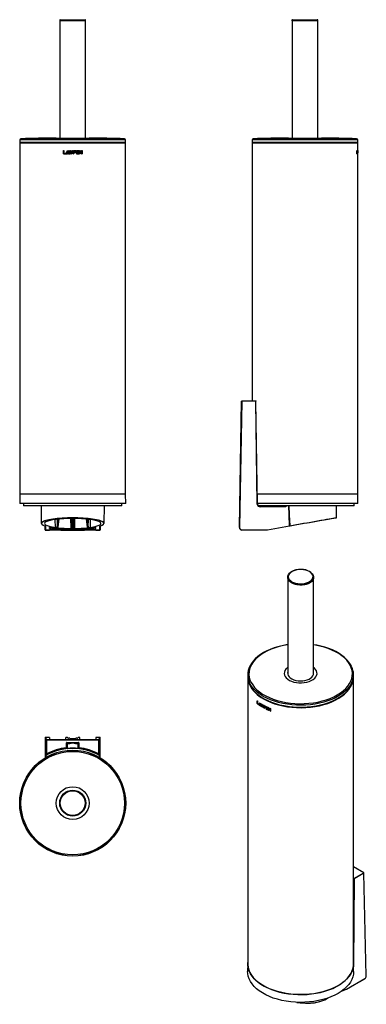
# Model space of a CAD drawing. Header units: millimetres. Extents: x 74 to 369, y -101 to 738.
import ezdxf

# ---------------------------------------------------------------- set-up
doc = ezdxf.new("R2010")
doc.units = ezdxf.units.MM

msp = doc.modelspace()

# ---------------------------------------------------------------- linework, layer by layer
at = {"color": 7, "linetype": 'Continuous', "lineweight": 25}
for p, q in [((107.86, 737.84), (107.86, 737.34)), ((126.32, 737.34), (107.86, 737.34)), ((107.91, 737.34), (107.91, 637.34)), ((108.36, 738.34), (129.46, 738.34)), ((129.96, 737.34), (126.32, 737.34)), ((129.91, 637.34), (129.91, 737.34)), ((129.96, 737.34), (129.96, 737.84)), ((305.91, 737.84), (305.91, 737.34)), ((328.01, 737.34), (305.91, 737.34)), ((305.96, 737.34), (305.96, 637.34)), ((306.41, 738.34), (309.14, 738.34)), ((309.14, 738.34), (327.51, 738.34)), ((327.96, 637.34), (327.96, 737.34)), ((328.01, 737.34), (328.01, 737.84)), ((73.83, 635.9), (73.81, 633.86)), ((73.81, 633.86), (164.01, 633.86)), ((73.91, 633.86), (73.91, 333.86)), ((74.01, 633.26), (118.91, 633.26)), ((104.91, 637.34), (132.91, 637.34)), ((118.91, 633.26), (163.81, 633.26)), ((163.91, 333.86), (163.91, 633.86)), ((164.01, 633.86), (163.99, 635.9)), ((271.88, 635.9), (271.86, 633.86)), ((271.86, 633.86), (362.06, 633.86)), ((271.96, 633.86), (271.96, 413.36)), ((272.06, 633.26), (361.86, 633.26)), ((302.96, 637.34), (330.96, 637.34)), ((361.96, 333.86), (361.96, 633.86)), ((362.06, 633.86), (362.05, 635.9)), ((110.95, 626.86), (111.32, 626.86)), ((110.95, 624.08), (110.95, 626.86)), ((110.95, 624.08), (112.78, 624.08)), ((110.97, 624.08), (110.97, 626.86)), ((111.32, 626.86), (111.32, 624.4)), ((111.32, 624.4), (112.78, 624.4)), ((112.78, 624.4), (112.78, 624.08)), ((113.14, 624.08), (114.77, 626.93)), ((113.14, 624.08), (114.33, 624.08)), ((113.15, 624.08), (114.78, 626.93)), ((114.77, 626.3), (113.69, 624.4)), ((113.69, 624.4), (114.33, 624.4)), ((114.33, 624.4), (114.33, 624.08)), ((114.59, 623.73), (114.6, 624.86)), ((114.94, 624.08), (114.59, 623.73)), ((114.6, 624.86), (114.95, 625.21)), ((114.6, 624.86), (114.61, 624.86)), ((114.6, 623.73), (114.61, 624.86)), ((114.61, 624.86), (114.96, 625.21)), ((114.77, 626.93), (116.42, 624.08)), ((115.86, 624.4), (114.77, 626.3)), ((114.78, 626.3), (114.77, 626.3)), ((115.87, 624.4), (114.78, 626.3)), ((114.95, 625.21), (114.94, 624.08)), ((115.22, 624.4), (115.86, 624.4)), ((115.22, 624.08), (115.22, 624.4)), ((115.22, 624.08), (116.42, 624.08)), ((115.23, 624.08), (115.23, 624.4)), ((115.87, 624.4), (115.86, 624.4)), ((116.57, 626.86), (116.94, 626.86)), ((116.57, 624.98), (116.57, 626.86)), ((116.57, 624.98), (116.58, 624.98)), ((116.58, 624.98), (116.58, 626.86)), ((116.94, 626.86), (116.94, 625.01)), ((117.93, 624.03), (117.46, 624.03)), ((117.46, 624.03), (117.46, 624.03)), ((117.61, 624.34), (117.78, 624.34)), ((117.78, 624.34), (117.78, 624.34)), ((117.93, 624.03), (117.93, 624.03)), ((118.25, 624.53), (118.25, 624.53)), ((118.45, 626.86), (118.82, 626.86)), ((118.45, 625.01), (118.45, 626.86)), ((118.45, 625.01), (118.45, 626.86)), ((118.45, 625.01), (118.45, 625.01)), ((118.82, 626.86), (118.82, 624.98)), ((119.63, 626.86), (121.45, 626.86)), ((119.63, 624.08), (119.63, 626.86)), ((119.63, 624.08), (120, 624.08)), ((120, 626.55), (120, 625.66)), ((120, 626.55), (121.45, 626.55)), ((120, 626.55), (120, 625.66)), ((120, 626.55), (120, 626.55)), ((120, 625.66), (121.28, 625.66)), ((120, 625.66), (120, 625.66)), ((120, 625.35), (120, 624.08)), ((120, 625.35), (121.28, 625.35)), ((120, 625.35), (120, 624.08)), ((120, 625.35), (120, 625.35)), ((121.27, 625.66), (121.27, 625.35)), ((121.28, 625.66), (121.28, 625.35)), ((121.44, 626.86), (121.44, 626.55)), ((121.45, 626.86), (121.45, 626.55)), ((122.09, 626.86), (124.01, 626.86)), ((122.09, 624.08), (122.09, 626.86)), ((122.09, 624.08), (124.01, 624.08)), ((122.45, 626.55), (122.45, 625.66)), ((122.46, 626.55), (122.45, 626.55)), ((122.46, 625.66), (122.45, 625.66)), ((122.45, 625.35), (122.45, 624.4)), ((122.46, 625.35), (122.45, 625.35)), ((122.46, 624.4), (122.45, 624.4)), ((122.46, 626.55), (122.46, 625.66)), ((122.46, 626.55), (124.01, 626.55)), ((122.46, 625.66), (123.9, 625.66)), ((122.46, 625.35), (122.46, 624.4)), ((122.46, 625.35), (123.9, 625.35)), ((122.46, 624.4), (124.01, 624.4)), ((123.89, 625.66), (123.89, 625.35)), ((123.9, 625.66), (123.9, 625.35)), ((124, 626.86), (124, 626.55)), ((124, 624.4), (124, 624.08)), ((124.01, 626.86), (124.01, 626.55)), ((124.01, 624.4), (124.01, 624.08)), ((124.68, 626.86), (125.07, 626.86)), ((124.68, 624.08), (124.68, 626.86)), ((124.68, 624.08), (125.03, 624.08)), ((125.02, 626.29), (125.02, 624.08)), ((125.03, 626.29), (125.02, 626.29)), ((125.03, 626.29), (125.03, 624.08)), ((125.03, 626.29), (125.05, 626.29)), ((125.05, 626.86), (126.48, 624.63)), ((126.47, 624.08), (125.05, 626.29)), ((125.07, 626.86), (126.5, 624.63)), ((126.47, 624.08), (126.87, 624.08)), ((126.5, 624.63), (126.48, 624.63)), ((126.5, 624.63), (126.52, 624.63)), ((126.52, 626.86), (126.87, 626.86)), ((126.52, 624.63), (126.52, 626.86)), ((126.85, 626.86), (126.85, 624.08)), ((126.87, 626.86), (126.87, 624.08)), ((361.25, 626.86), (361.32, 626.86)), ((361.25, 624.08), (361.25, 626.86)), ((361.32, 624.4), (361.25, 624.4)), ((361.25, 624.08), (361.54, 624.08)), ((361.32, 626.86), (361.32, 624.4)), ((361.32, 624.4), (361.54, 624.4)), ((361.44, 624.4), (361.44, 624.08)), ((361.54, 624.4), (361.54, 624.08)), ((361.59, 624.08), (361.77, 626.93)), ((361.59, 624.08), (361.73, 624.08)), ((361.63, 624.4), (361.63, 624.08)), ((361.77, 626.3), (361.66, 624.4)), ((361.66, 624.4), (361.73, 624.4)), ((361.73, 624.4), (361.73, 624.08)), ((361.76, 624.86), (361.79, 625.21)), ((361.76, 623.73), (361.76, 624.86)), ((361.79, 624.08), (361.76, 623.73)), ((361.77, 626.93), (361.89, 624.08)), ((361.86, 624.4), (361.77, 626.3)), ((361.79, 625.21), (361.79, 624.08)), ((361.81, 624.08), (361.81, 624.4)), ((361.81, 624.08), (361.89, 624.08)), ((361.9, 626.86), (361.92, 626.86)), ((361.9, 624.98), (361.9, 626.86)), ((361.92, 626.86), (361.92, 625.01)), ((361.96, 626.86), (361.96, 624.98)), ((361.96, 626.86), (361.96, 626.86)), ((361.96, 625.01), (361.96, 626.86)), ((261.08, 305.4), (262.96, 413.17)), ((263.16, 413.16), (261.28, 305.39)), ((263.16, 413.36), (263.16, 413.16)), ((263.16, 413.36), (275.04, 413.36)), ((275.04, 413.16), (263.16, 413.16)), ((275.04, 413.36), (275.04, 413.16)), ((276.34, 325.34), (275.04, 413.16)), ((73.84, 333.86), (73.7, 325.86)), ((163.99, 333.86), (73.84, 333.86)), ((164.12, 325.86), (163.99, 333.86)), ((362.04, 333.86), (276.32, 333.86)), ((362.18, 325.86), (362.04, 333.86)), ((164.12, 325.86), (73.7, 325.86)), ((76.88, 325.86), (76.91, 323.86)), ((160.91, 323.86), (76.91, 323.86)), ((91.89, 323.86), (92.08, 309.2)), ((145.74, 309.2), (145.93, 323.86)), ((160.91, 323.86), (160.95, 325.86)), ((362.18, 325.86), (276.46, 325.86)), ((316.96, 323.86), (277.28, 323.86)), ((278.9, 323.36), (278.9, 323.16)), ((278.9, 323.36), (298.94, 323.36)), ((298.94, 323.16), (278.9, 323.16)), ((289.95, 323.86), (289.95, 323.36)), ((298.94, 323.36), (298.94, 323.16)), ((358.96, 323.86), (316.96, 323.86)), ((343.85, 313.89), (343.98, 323.86)), ((358.96, 323.86), (359, 325.86)), ((106.44, 305.7), (107.49, 312.74)), ((118.57, 304.99), (118.42, 313.24)), ((119.4, 313.24), (119.25, 304.99)), ((130.33, 312.74), (131.38, 305.7)), ((95.45, 303.57), (95.48, 306.79)), ((95.68, 306.71), (95.65, 303.37)), ((95.65, 303.37), (99.16, 303.37)), ((99.16, 303.36), (95.65, 303.36)), ((99.16, 303.37), (99.17, 303.9)), ((99.75, 303.36), (99.16, 303.36)), ((99.17, 304.65), (99.18, 305.39)), ((109.14, 303.36), (99.75, 303.36)), ((102.96, 305.02), (101.34, 304.52)), ((104.63, 304.99), (102.56, 304.36)), ((105.6, 305.68), (105.8, 305.74)), ((106, 305.55), (106.41, 305.68)), ((106.35, 305.73), (106.08, 305.76)), ((108.86, 303.37), (117.25, 303.37)), ((109.14, 303.36), (108.86, 303.37)), ((117.25, 303.36), (109.14, 303.36)), ((117.25, 303.36), (117.25, 303.37)), ((118.91, 303.36), (117.25, 303.36)), ((118.57, 304.88), (118.57, 304.99)), ((119.05, 305.03), (118.77, 305.03)), ((120.57, 303.36), (118.91, 303.36)), ((119.25, 304.88), (119.25, 304.99)), ((120.57, 303.37), (128.96, 303.37)), ((120.57, 303.36), (120.57, 303.37)), ((128.68, 303.36), (120.57, 303.36)), ((128.96, 303.37), (128.68, 303.36)), ((138.07, 303.36), (128.68, 303.36)), ((131.41, 305.68), (131.82, 305.55)), ((131.74, 305.76), (131.47, 305.73)), ((132.02, 305.74), (132.22, 305.68)), ((135.26, 304.36), (133.17, 305)), ((134.86, 305.02), (136.48, 304.52)), ((138.66, 303.36), (138.07, 303.36)), ((138.65, 304.65), (138.64, 305.39)), ((138.66, 303.37), (138.66, 303.9)), ((138.66, 303.37), (142.17, 303.37)), ((142.17, 303.36), (138.66, 303.36)), ((142.17, 303.37), (142.14, 306.71)), ((142.17, 303.36), (142.17, 303.37)), ((142.25, 306.75), (142.25, 306.75)), ((142.34, 306.79), (142.37, 303.57)), ((263.08, 303.56), (284.92, 303.56)), ((263.08, 303.36), (263.08, 303.56)), ((284.92, 303.36), (263.08, 303.36)), ((284.92, 303.36), (284.92, 303.56)), ((284.97, 303.57), (303.91, 306.91)), ((303.94, 306.71), (285.01, 303.37)), ((302.27, 263.23), (302.27, 262.83)), ((302.32, 262.22), (302.32, 180.31)), ((324.32, 180.31), (324.32, 262.22)), ((324.37, 262.83), (324.37, 263.23)), ((268.23, 180.15), (268.22, 178.49)), ((268.32, 176.6), (268.32, -66.63)), ((358.32, -66.63), (358.32, 176.6)), ((358.41, 178.49), (358.4, 180.15)), ((276.37, 155.51), (276.37, 157.78)), ((276.37, 155.51), (276.45, 155.55)), ((276.45, 155.55), (276.45, 157.71)), ((276.58, 157.61), (276.58, 155.6)), ((277.46, 154.91), (277.46, 154.65)), ((277.68, 154.48), (278.71, 156.07)), ((277.76, 154.52), (277.68, 154.48)), ((277.76, 154.52), (278.78, 156.1)), ((278.71, 155.55), (278.02, 154.49)), ((278.42, 154.2), (278.42, 153.94)), ((278.59, 153.53), (278.6, 154.45)), ((278.81, 153.66), (278.59, 153.53)), ((278.6, 154.45), (278.82, 154.58)), ((278.6, 154.45), (278.67, 154.49)), ((278.67, 154.49), (278.89, 154.62)), ((278.67, 153.57), (278.67, 154.49)), ((278.71, 156.07), (279.78, 153.02)), ((278.78, 155.59), (278.71, 155.55)), ((279.41, 153.52), (278.71, 155.55)), ((279.49, 153.56), (278.78, 155.59)), ((278.82, 154.58), (278.81, 153.66)), ((279, 153.54), (279, 153.8)), ((279.07, 153.58), (279, 153.54)), ((279.07, 153.58), (279.07, 153.75)), ((279.49, 153.56), (279.41, 153.52)), ((279.89, 153.68), (279.89, 155.22)), ((279.89, 153.68), (279.96, 153.72)), ((279.96, 153.72), (279.96, 155.17)), ((280.14, 155.06), (280.14, 153.55)), ((280.49, 152.53), (280.56, 152.57)), ((280.81, 152.34), (280.49, 152.53)), ((280.88, 152.38), (280.56, 152.57)), ((280.71, 152.65), (280.78, 152.69)), ((280.81, 152.34), (280.88, 152.38)), ((281.03, 152.61), (281.11, 152.65)), ((281.17, 152.92), (281.17, 154.43)), ((281.17, 152.92), (281.24, 152.96)), ((281.24, 152.96), (281.24, 154.39)), ((281.43, 154.28), (281.43, 152.74)), ((282.01, 151.68), (282.01, 153.95)), ((282.01, 151.68), (282.08, 151.72)), ((282.08, 151.72), (282.08, 153.91)), ((282.28, 153.55), (282.35, 153.59)), ((282.28, 153.55), (282.28, 152.82)), ((282.28, 152.57), (282.35, 152.61)), ((282.28, 152.57), (282.28, 151.54)), ((283.21, 152.32), (283.21, 152.07)), ((283.34, 153.24), (283.34, 152.99)), ((283.83, 150.72), (283.83, 152.99)), ((283.89, 150.77), (283.89, 152.96)), ((284.11, 152.6), (284.17, 152.64)), ((284.11, 152.6), (284.11, 151.87)), ((284.11, 151.62), (284.17, 151.66)), ((284.11, 151.62), (284.11, 150.84)), ((285.22, 151.34), (285.22, 151.09)), ((285.3, 152.28), (285.3, 152.03)), ((285.84, 149.77), (285.84, 152.04)), ((285.9, 149.82), (285.9, 152.01)), ((286.12, 151.45), (286.18, 151.5)), ((286.12, 151.45), (286.12, 149.65)), ((286.14, 151.44), (286.2, 151.49)), ((287.3, 149.15), (286.14, 151.44)), ((286.15, 151.9), (287.32, 149.59)), ((287.35, 149.2), (286.2, 151.49)), ((287.33, 149.58), (287.33, 151.4)), ((287.39, 149.63), (287.39, 151.38)), ((287.62, 151.28), (287.62, 149.02)), ((283.83, 150.72), (283.89, 150.77)), ((285.3, 150.27), (285.3, 150.01)), ((285.84, 149.77), (285.9, 149.82)), ((287.3, 149.15), (287.35, 149.2)), ((287.33, 149.58), (287.39, 149.63)), ((96.41, 124.41), (95.47, 126.29)), ((95.67, 126.49), (96.61, 124.61)), ((99.11, 126.49), (95.67, 126.49)), ((99.11, 126.49), (99.14, 124.67)), ((112.93, 124.67), (112.96, 126.49)), ((114.38, 126.49), (112.96, 126.49)), ((114.7, 125.87), (114.38, 126.49)), ((123.12, 125.87), (123.44, 126.49)), ((124.86, 126.49), (123.44, 126.49)), ((124.89, 124.67), (124.86, 126.49)), ((138.71, 126.49), (138.68, 124.67)), ((142.15, 126.49), (138.71, 126.49)), ((141.21, 124.61), (142.15, 126.49)), ((142.35, 126.29), (141.41, 124.41)), ((95.45, 124.49), (95.45, 109.26)), ((96.41, 112.52), (96.41, 124.41)), ((96.61, 124.41), (96.41, 124.41)), ((96.61, 124.41), (96.61, 124.61)), ((96.61, 124.61), (141.21, 124.61)), ((96.61, 124.41), (96.61, 112.52)), ((141.21, 124.41), (96.61, 124.41)), ((111.93, 124.65), (100.14, 124.65)), ((113.6, 121.9), (113.8, 121.9)), ((113.6, 117.79), (113.6, 121.9)), ((113.6, 117.79), (113.8, 117.79)), ((113.8, 121.9), (113.8, 117.79)), ((114.37, 121.33), (113.8, 121.9)), ((113.8, 117.79), (114.37, 117.28)), ((114, 122.3), (123.82, 122.3)), ((114, 122.3), (114, 122.1)), ((123.82, 122.1), (114, 122.1)), ((114, 122.1), (114.57, 121.53)), ((114.37, 117.28), (114.37, 121.33)), ((116.09, 125.86), (115.44, 125.86)), ((116.21, 121.97), (116.21, 122.01)), ((116.37, 125.86), (116.37, 125.75)), ((116.41, 124.88), (116.41, 124.79)), ((116.41, 121.53), (116.41, 121.5)), ((121.41, 124.79), (121.41, 124.88)), ((121.41, 121.5), (121.41, 121.53)), ((121.45, 125.75), (121.45, 125.86)), ((121.61, 122.01), (121.61, 121.97)), ((122.38, 125.86), (121.73, 125.86)), ((123.25, 121.53), (123.82, 122.1)), ((124.02, 121.9), (123.45, 121.33)), ((123.45, 117.28), (123.45, 121.33)), ((123.45, 117.28), (124.02, 117.79)), ((123.82, 122.3), (123.82, 122.1)), ((124.22, 121.9), (124.02, 121.9)), ((124.02, 117.79), (124.02, 121.9)), ((124.22, 117.79), (124.02, 117.79)), ((124.22, 121.9), (124.22, 117.79)), ((137.68, 124.65), (125.89, 124.65)), ((141.21, 124.41), (141.21, 124.61)), ((141.41, 124.41), (141.21, 124.41)), ((141.21, 112.52), (141.21, 124.41)), ((141.41, 124.41), (141.41, 112.52)), ((142.37, 109.26), (142.37, 124.49)), ((95.64, 111.23), (96.41, 112.52)), ((96.61, 112.52), (96.41, 112.52)), ((141.21, 112.52), (141.41, 112.52)), ((141.41, 112.52), (142.18, 111.23)), ((367.23, 11.15), (358.32, 16.3)), ((358.73, 6.29), (367.13, 11.14)), ((367.27, 10.9), (358.87, 6.05)), ((369.27, -76.72), (367.27, 10.9)), ((369.33, -76.63), (367.33, 10.98)), ((358.32, 7.03), (358.73, 6.29)), ((358.54, 6.09), (358.32, 6.5)), ((358.87, 6.05), (358.49, -66.5)), ((268.24, -66.31), (268.11, -72.84)), ((358.53, -72.84), (358.39, -66.31)), ((352.52, -87.96), (367.96, -79.05)), ((352.56, -87.87), (368.01, -78.95)), ((348.77, -89.36), (352.45, -87.99))]:
    msp.add_line(p, q, dxfattribs=at)
at = {"color": 8, "linetype": 'Continuous', "lineweight": 25}
for p, q in [((129.96, 737.84), (107.86, 737.84)), ((308.77, 737.84), (305.91, 737.84)), ((328.01, 737.84), (308.77, 737.84)), ((163.99, 635.9), (73.83, 635.9)), ((74.8, 636.89), (117.02, 636.89)), ((117.02, 636.89), (163.02, 636.89)), ((362.05, 635.9), (271.88, 635.9)), ((272.85, 636.89), (361.04, 636.89)), ((361.04, 636.89), (361.08, 636.89)), ((104.13, 305.63), (104.09, 312.31)), ((105.57, 312.52), (105.6, 305.68)), ((105.8, 305.74), (106.62, 312.65)), ((106.9, 312.68), (106.08, 305.76)), ((106.35, 305.73), (107.39, 312.73)), ((118.62, 313.24), (118.77, 305.03)), ((119.05, 305.03), (119.2, 313.24)), ((120.46, 313.21), (120.31, 304.71)), ((130.43, 312.73), (131.47, 305.73)), ((131.74, 305.76), (130.92, 312.68)), ((131.2, 312.65), (132.02, 305.74)), ((132.22, 305.68), (132.25, 312.51)), ((133.73, 312.33), (133.69, 305.63)), ((99.57, 305.53), (99.57, 304.51)), ((99.75, 304.06), (99.75, 303.36)), ((101.34, 305.45), (101.34, 304.52)), ((102.92, 304.47), (102.92, 304.12)), ((102.96, 305.02), (102.96, 305.2)), ((106.36, 305.66), (106.35, 305.32)), ((134.86, 305.19), (134.86, 305.02)), ((134.9, 304.12), (134.9, 304.47)), ((136.48, 304.52), (136.48, 305.45)), ((137.94, 305.56), (137.94, 304.47)), ((138.07, 303.36), (138.07, 304.05)), ((367.13, 11.14), (358.32, 16.23)), ((358.32, -37.15), (358.54, 6.09)), ((358.49, -66.5), (358.4, -67.08)), ((348.99, -89.2), (352.52, -87.89))]:
    msp.add_line(p, q, dxfattribs=at)
at = {"color": 7, "linetype": 'Continuous', "lineweight": 25, "flags": 128}
for points in [[(116.94, 625.01), (116.99, 624.75), (117.14, 624.53)], [(117.14, 624.53), (117.36, 624.39), (117.61, 624.34)], [(117.78, 624.34), (118.04, 624.39), (118.25, 624.53)], [(117.78, 624.34), (118.04, 624.39), (118.25, 624.53)], [(118.25, 624.53), (118.4, 624.75), (118.45, 625.01)], [(118.25, 624.53), (118.4, 624.75), (118.45, 625.01)], [(361.92, 625.01), (361.92, 624.75), (361.93, 624.53)], [(361.93, 624.53), (361.94, 624.39), (361.95, 624.34)], [(361.95, 624.34), (361.96, 624.39), (361.96, 624.53)], [(361.96, 624.53), (361.96, 624.75), (361.96, 625.01)], [(276.54, 325.35), (276.3, 341.55), (275.24, 413.16)], [(276.51, 325.34), (276.53, 325.34), (276.54, 325.35)], [(92.13, 309.2), (92.37, 309.9), (93.41, 310.67), (95.24, 311.42), (97.69, 312.09), (100.86, 312.69), (104.42, 313.17), (108.52, 313.54), (112.75, 313.78), (117.28, 313.9), (121.68, 313.89), (126.12, 313.74), (130.24, 313.47), (134.14, 313.08), (137.55, 312.59), (140.52, 312), (142.84, 311.34), (144.55, 310.6), (145.5, 309.83), (145.67, 309.2)], [(304, 306.94), (304.35, 307), (305.77, 307.24), (308.71, 307.76), (311.81, 308.3), (316.3, 309.09), (320.95, 309.9), (325.35, 310.67), (329.64, 311.42), (333.44, 312.09), (336.87, 312.69), (339.6, 313.17), (341.76, 313.54), (343.13, 313.78), (343.8, 313.9), (343.77, 313.9)], [(343.69, 313.72), (343.69, 313.72), (343.51, 313.68), (342.98, 313.59), (342.11, 313.44), (340.9, 313.22), (339.37, 312.96), (337.55, 312.63), (335.46, 312.27), (333.12, 311.85), (330.57, 311.4), (327.83, 310.92), (324.96, 310.41), (321.98, 309.89), (318.93, 309.35), (315.86, 308.81), (312.8, 308.27), (309.8, 307.74), (306.9, 307.23), (304.13, 306.74)], [(95.57, 306.75), (95.57, 306.75), (95.57, 306.75)], [(95.63, 306.74), (95.6, 306.74), (95.57, 306.75)], [(95.63, 306.74), (95.66, 306.73), (95.68, 306.71)], [(95.65, 303.37), (95.65, 303.37), (95.65, 303.36), (95.65, 303.36)], [(99.16, 303.37), (99.16, 303.37), (99.16, 303.36), (99.16, 303.36)], [(102.56, 304.36), (102.44, 304.3), (102.43, 304.24), (102.54, 304.19), (102.76, 304.14), (102.92, 304.12)], [(102.96, 305.02), (103.08, 305.08), (103.08, 305.14), (102.97, 305.19), (102.76, 305.24), (102.7, 305.25)], [(106, 305.55), (105.88, 305.5), (105.88, 305.44), (105.99, 305.38), (106.2, 305.33), (106.35, 305.32)], [(131.47, 305.32), (131.73, 305.35), (131.89, 305.4), (131.95, 305.46), (131.9, 305.52), (131.82, 305.55)], [(135.12, 305.25), (134.89, 305.21), (134.76, 305.15), (134.73, 305.09), (134.82, 305.03), (134.86, 305.02)], [(134.9, 304.12), (135.16, 304.16), (135.33, 304.21), (135.4, 304.26), (135.35, 304.32), (135.26, 304.36)], [(138.66, 303.36), (138.66, 303.36), (138.66, 303.37), (138.66, 303.37)], [(142.14, 306.71), (142.14, 306.72), (142.19, 306.74)], [(142.19, 306.74), (142.23, 306.74), (142.25, 306.75)], [(303.91, 306.91), (303.97, 306.93), (304, 306.94)], [(304.13, 306.74), (304.11, 306.74), (304.09, 306.75), (304.07, 306.77), (304.05, 306.79), (304.04, 306.82), (304.02, 306.86), (304.01, 306.9), (304, 306.94)], [(321.42, 267.57), (322.29, 266.96), (323.3, 265.97), (323.98, 264.9), (324.33, 263.77), (324.32, 262.63), (323.95, 261.51), (323.25, 260.44), (322.22, 259.46), (320.91, 258.6), (319.36, 257.89), (317.61, 257.36), (315.72, 257.01), (313.75, 256.86), (311.78, 256.92), (309.85, 257.18), (308.03, 257.63), (306.38, 258.27), (304.96, 259.06), (303.8, 259.99), (302.95, 261.02), (302.43, 262.13), (302.27, 263.27), (302.45, 264.41), (302.99, 265.51), (303.86, 266.54), (304.68, 267.21)], [(312.76, 256.46), (310.8, 256.62), (308.92, 256.97), (307.18, 257.52), (305.64, 258.24), (304.34, 259.1), (303.34, 260.09), (302.65, 261.16), (302.31, 262.29), (302.27, 262.83)], [(314.16, 256.5), (312.19, 256.51), (310.25, 256.73), (308.42, 257.14), (306.74, 257.74), (305.27, 258.5), (304.06, 259.4), (303.15, 260.41), (302.56, 261.49), (302.32, 262.62), (302.32, 262.83)], [(304.9, 259.97), (305.83, 259.35), (307.32, 258.63), (309.02, 258.08), (310.86, 257.72), (312.79, 257.56), (314.73, 257.61), (316.63, 257.86), (318.41, 258.31), (320.02, 258.94), (321.41, 259.73), (322.51, 260.66), (322.55, 260.7)], [(324.37, 262.83), (324.37, 262.79), (324.18, 261.65), (323.64, 260.55), (322.77, 259.53), (321.6, 258.6), (320.16, 257.82), (318.5, 257.19), (316.68, 256.75), (314.74, 256.5), (312.76, 256.46)], [(324.32, 262.83), (324.3, 262.46), (324.01, 261.33), (323.37, 260.26), (322.42, 259.26), (321.17, 258.38), (319.67, 257.64), (317.96, 257.07), (316.11, 256.68), (314.16, 256.5)], [(302.32, 205.62), (301.03, 205.44), (297.45, 204.75), (293.97, 203.89), (290.63, 202.86), (287.45, 201.67), (284.44, 200.33), (281.64, 198.84), (279.06, 197.22), (276.71, 195.47), (274.62, 193.61), (272.81, 191.64), (271.28, 189.59), (270.06, 187.46), (269.9, 187.09)], [(356.65, 187.25), (355.85, 188.79), (354.45, 190.85), (352.76, 192.84), (350.79, 194.74), (348.55, 196.53), (346.07, 198.2), (343.36, 199.74), (340.43, 201.15), (337.32, 202.4), (334.04, 203.49), (330.61, 204.42), (327.07, 205.18), (324.32, 205.62)], [(268.22, 178.49), (268.36, 176.28), (268.85, 173.99), (269.68, 171.74), (270.86, 169.54), (272.37, 167.41), (274.21, 165.36), (276.34, 163.42), (278.77, 161.59), (281.47, 159.89), (284.41, 158.34), (287.59, 156.94), (290.96, 155.72), (294.51, 154.66), (298.21, 153.8), (302.02, 153.12), (305.93, 152.64), (309.89, 152.37), (313.88, 152.29), (317.86, 152.43), (321.81, 152.76), (325.69, 153.29), (329.47, 154.02), (333.13, 154.94), (336.63, 156.04), (339.95, 157.32), (343.07, 158.76), (345.95, 160.36), (348.57, 162.09), (350.92, 163.95), (352.97, 165.93), (354.71, 168), (356.13, 170.15), (357.22, 172.37), (357.96, 174.63), (358.35, 176.92), (358.41, 178.49)], [(268.32, 178.33), (268.32, 178.04), (268.54, 175.75), (269.11, 173.47), (270.03, 171.24), (271.28, 169.05), (272.87, 166.95), (274.77, 164.93), (276.97, 163.01), (279.46, 161.22), (282.21, 159.56), (285.2, 158.04), (288.42, 156.69), (291.83, 155.5), (295.41, 154.5), (299.13, 153.68), (302.96, 153.05), (306.87, 152.62), (310.83, 152.39), (314.81, 152.37), (318.78, 152.54), (322.7, 152.92), (326.56, 153.5), (330.31, 154.27), (333.92, 155.23), (337.38, 156.38), (340.64, 157.69), (343.7, 159.16), (346.51, 160.79), (349.07, 162.55), (351.34, 164.44), (353.32, 166.43), (354.98, 168.52), (356.32, 170.68), (357.33, 172.91), (357.98, 175.18), (358.27, 177.22)], [(302.32, 182.03), (302.24, 181.59), (302.29, 180.44), (302.69, 179.32), (303.44, 178.25), (304.5, 177.28), (305.84, 176.43), (307.43, 175.74), (309.2, 175.22), (311.11, 174.89), (313.09, 174.77), (315.07, 174.85), (317, 175.13), (318.81, 175.61), (320.45, 176.26), (321.85, 177.08), (322.98, 178.02), (323.8, 179.07), (324.28, 180.18), (324.41, 181.33), (324.32, 182.03)], [(281.57, 159.51), (284.5, 157.96), (287.65, 156.57), (291.01, 155.34), (294.54, 154.29), (298.22, 153.43), (302.01, 152.75), (305.9, 152.27), (309.84, 152), (313.81, 151.92), (317.78, 152.05), (321.71, 152.38), (325.58, 152.9), (329.34, 153.63), (332.99, 154.54), (336.48, 155.63), (339.79, 156.9), (342.89, 158.34), (345.76, 159.92), (348.38, 161.65), (350.72, 163.5), (352.77, 165.46), (354.51, 167.52), (355.93, 169.67), (357.01, 171.87), (357.05, 171.96)], [(280.14, 153.55), (280.17, 153.32), (280.27, 153.08)], [(280.27, 153.08), (280.42, 152.87), (280.59, 152.72)], [(280.71, 152.65), (280.88, 152.59), (281.03, 152.61)], [(280.78, 152.69), (280.96, 152.63), (281.11, 152.65)], [(281.43, 152.74), (281.38, 152.48), (281.25, 152.32), (281.05, 152.27), (280.81, 152.34)], [(281.5, 152.78), (281.46, 152.52), (281.32, 152.36), (281.12, 152.31), (280.88, 152.38)], [(281.03, 152.61), (281.14, 152.73), (281.17, 152.92)], [(281.11, 152.65), (281.21, 152.77), (281.24, 152.96)], [(286.12, 151.45), (286.12, 151.45), (286.12, 151.45), (286.13, 151.45), (286.13, 151.45), (286.13, 151.45), (286.13, 151.45), (286.13, 151.45), (286.14, 151.44)], [(286.18, 151.5), (286.18, 151.5), (286.18, 151.5), (286.19, 151.5), (286.19, 151.49), (286.19, 151.49), (286.19, 151.49), (286.19, 151.49), (286.2, 151.49)], [(287.32, 149.59), (287.32, 149.59), (287.32, 149.59), (287.32, 149.58), (287.33, 149.58), (287.33, 149.58), (287.33, 149.58), (287.33, 149.58), (287.33, 149.58)], [(113.6, 117.79), (113.61, 117.75), (113.61, 117.71), (113.61, 117.68), (113.62, 117.65), (113.62, 117.62), (113.62, 117.61), (113.62, 117.59), (113.62, 117.59)], [(116.41, 121.5), (116.41, 121.48), (116.41, 121.44), (116.41, 121.39), (116.41, 121.33), (116.41, 121.3)], [(121.41, 121.3), (121.41, 121.36), (121.41, 121.41), (121.41, 121.45), (121.41, 121.49), (121.41, 121.5)], [(124.22, 117.79), (124.22, 117.75), (124.21, 117.71), (124.21, 117.68), (124.2, 117.65), (124.2, 117.62), (124.2, 117.61), (124.2, 117.59), (124.2, 117.59)], [(96.61, 112.52), (96.63, 112.49), (96.64, 112.46), (96.66, 112.43), (96.67, 112.4), (96.69, 112.38), (96.7, 112.36), (96.7, 112.35), (96.7, 112.35)], [(141.21, 112.52), (141.19, 112.49), (141.18, 112.46), (141.16, 112.43), (141.15, 112.4), (141.13, 112.38), (141.13, 112.36), (141.12, 112.35), (141.12, 112.35)], [(345.19, -85.03), (342.25, -86.59), (339.08, -87.99), (335.71, -89.22), (332.16, -90.27), (328.47, -91.14), (324.66, -91.82), (320.76, -92.3), (316.8, -92.58), (312.82, -92.65), (308.84, -92.53), (304.89, -92.2), (301.01, -91.67), (297.22, -90.94), (293.57, -90.02), (290.06, -88.92), (286.74, -87.65), (283.63, -86.21), (280.75, -84.62), (278.12, -82.89), (275.77, -81.03), (273.71, -79.06), (271.96, -76.99), (270.54, -74.84), (269.45, -72.62), (268.71, -70.36), (268.31, -68.07), (268.27, -65.77), (268.32, -65.14)], [(268.32, -66.63), (268.32, -66.92), (268.54, -69.22), (269.11, -71.49), (270.03, -73.73), (271.28, -75.91), (272.87, -78.02), (274.77, -80.04), (276.97, -81.95), (279.46, -83.74), (282.21, -85.4), (285.2, -86.92), (288.42, -88.27), (291.83, -89.46), (295.41, -90.47), (299.13, -91.29), (302.96, -91.91), (306.87, -92.34), (310.83, -92.57), (314.81, -92.6), (318.78, -92.42), (322.7, -92.04), (326.56, -91.46), (330.31, -90.69), (333.92, -89.73), (337.38, -88.59), (340.64, -87.27), (343.7, -85.8), (346.51, -84.17), (349.07, -82.41), (351.34, -80.52), (353.32, -78.53), (354.98, -76.44), (356.32, -74.28), (357.33, -72.05), (357.98, -69.79), (358.29, -67.5), (358.32, -66.63)], [(358.32, -65.14), (358.39, -66.35), (358.26, -68.65), (357.77, -70.93), (356.94, -73.18), (355.77, -75.38), (354.26, -77.51), (352.43, -79.56), (350.3, -81.51), (347.88, -83.34), (345.19, -85.03)], [(345.29, -91.62), (342.34, -93.18), (339.16, -94.58), (335.78, -95.82), (332.22, -96.88), (328.52, -97.75), (324.7, -98.43), (320.78, -98.91), (316.81, -99.19), (312.82, -99.27), (308.82, -99.14), (304.86, -98.81), (300.97, -98.28), (297.17, -97.55), (293.51, -96.63), (289.99, -95.53), (286.66, -94.25), (283.54, -92.81), (280.65, -91.21), (278.01, -89.47), (275.65, -87.61), (273.59, -85.63), (271.84, -83.55), (270.41, -81.4), (269.32, -79.17), (268.57, -76.91), (268.17, -74.61), (268.11, -72.84)], [(358.53, -72.84), (358.53, -72.88), (358.39, -75.19), (357.91, -77.48), (357.07, -79.74), (355.9, -81.94), (354.39, -84.08), (352.56, -86.13), (350.42, -88.08), (347.99, -89.92), (345.29, -91.62)], [(352.45, -87.99), (352.47, -87.99), (352.52, -87.96)], [(310.42, -99.16), (312.8, -99.51), (317.31, -99.82), (321.62, -99.77), (325.81, -99.34), (329.59, -98.57), (332.99, -97.44), (335.76, -96.02), (336.44, -95.48)]]:
    msp.add_lwpolyline(points, dxfattribs=at)
at = {"color": 8, "linetype": 'Continuous', "lineweight": 25, "flags": 128}
for points in [[(301.63, 323.86), (300.48, 323.37), (298.94, 323.16)], [(298.94, 323.36), (300.43, 323.55), (301.22, 323.86)], [(303.91, 306.91), (303.5, 316.44), (303.2, 323.86)], [(303.3, 323.86), (303.6, 316.45), (304, 306.94)], [(117.52, 304.71), (117.5, 305.36), (117.36, 313.22)], [(99.88, 304.47), (99.88, 305.36), (99.88, 305.56)], [(131.47, 305.32), (131.47, 305.36), (131.46, 305.66)], [(138.26, 304.51), (138.25, 305.36), (138.25, 305.53)], [(313.84, 269.73), (311.9, 269.68), (310, 269.43), (308.22, 268.98), (306.61, 268.34), (305.23, 267.55), (304.12, 266.63), (303.33, 265.6), (302.87, 264.51), (302.78, 263.39), (303.04, 262.27), (303.65, 261.2), (304.59, 260.22), (304.9, 259.97)], [(322.55, 260.7), (323.31, 261.69), (323.76, 262.78), (323.86, 263.9), (323.59, 265.01), (322.98, 266.08), (322.04, 267.07), (320.8, 267.93), (319.31, 268.65), (317.61, 269.21), (315.77, 269.57), (313.84, 269.73)], [(302.32, 205.46), (298.66, 204.82), (294.99, 203.97), (291.47, 202.93), (288.12, 201.71), (284.98, 200.32), (282.06, 198.77), (279.4, 197.08), (277.01, 195.26), (274.91, 193.33), (273.12, 191.29), (271.65, 189.17), (270.52, 186.98), (269.73, 184.74), (269.3, 182.47), (269.22, 180.18), (269.49, 177.9), (270.12, 175.64), (271.09, 173.43), (272.41, 171.28), (274.05, 169.2), (276.01, 167.21), (278.27, 165.34), (280.81, 163.58)], [(280.81, 163.58), (283.62, 161.97), (286.66, 160.51), (289.92, 159.21), (293.37, 158.09), (296.97, 157.15), (300.71, 156.4), (304.55, 155.84), (308.46, 155.49), (312.41, 155.34), (316.37, 155.4), (320.3, 155.66), (324.18, 156.12), (327.97, 156.78), (331.64, 157.64), (335.16, 158.68), (338.51, 159.9), (341.65, 161.29), (344.57, 162.83), (347.23, 164.52), (349.63, 166.34), (351.73, 168.28), (353.52, 170.32), (354.98, 172.44), (356.11, 174.63), (356.9, 176.87), (357.33, 179.14), (357.42, 181.42), (357.14, 183.7), (356.51, 185.96), (355.54, 188.17), (354.22, 190.33), (352.58, 192.41), (350.62, 194.39), (348.36, 196.27), (345.82, 198.02), (343.01, 199.63), (339.97, 201.09), (336.71, 202.39), (333.26, 203.52), (329.66, 204.46), (325.92, 205.21), (324.32, 205.46)], [(302.32, 186.17), (301.98, 185.91), (300.81, 184.8), (299.96, 183.6), (299.46, 182.33), (299.32, 181.03), (299.54, 179.74), (300.12, 178.48), (301.04, 177.29), (302.27, 176.2), (303.8, 175.25), (305.57, 174.44), (307.54, 173.81), (309.66, 173.37), (311.87, 173.13), (314.12, 173.1), (316.36, 173.28), (318.51, 173.67), (320.53, 174.25), (322.36, 175), (323.96, 175.92), (325.28, 176.97), (326.29, 178.14), (326.97, 179.38), (327.29, 180.66), (327.25, 181.96), (326.85, 183.24), (326.1, 184.47), (325.02, 185.61), (324.32, 186.17)], [(357.07, 173.73), (356.12, 171.82), (354.7, 169.67), (352.96, 167.6), (350.9, 165.62), (348.56, 163.76), (345.93, 162.03), (343.05, 160.43), (339.94, 158.99), (336.62, 157.72), (333.12, 156.61), (329.47, 155.7), (325.68, 154.97), (321.8, 154.43), (317.86, 154.1), (313.87, 153.97), (309.89, 154.04), (305.93, 154.32), (302.03, 154.8), (298.21, 155.47), (294.52, 156.34), (290.97, 157.39), (287.6, 158.62), (284.43, 160.01), (281.48, 161.57), (278.78, 163.26), (276.36, 165.09), (274.22, 167.03), (272.39, 169.08), (270.88, 171.21), (269.7, 173.41), (269.68, 173.45)], [(116.21, 122.01), (116.25, 122.02), (116.25, 122.02)], [(121.61, 122.01), (121.57, 122.02), (121.57, 122.02)]]:
    msp.add_lwpolyline(points, dxfattribs=at)
at = {"color": 7, "linetype": 'Continuous', "lineweight": 25}
for radius in [45.21, 45.1, 45.08, 44.11, 14, 11.1, 11.08, 11.05, 10.55]:
    msp.add_circle((118.91, 70.6), radius, dxfattribs=at)
for centre, radius, start, end in [((108.36, 737.84), 0.5, 90, 180), ((129.46, 737.84), 0.5, 0, 90), ((306.41, 737.84), 0.5, 90, 180), ((327.51, 737.84), 0.5, 0, 90), ((74.83, 635.89), 1, 91.72557, 179.5), ((104.91, -362.66), 1000, 90, 91.72557), ((132.91, -362.66), 1000, 88.27443, 90), ((162.99, 635.89), 1, 0.5, 88.27443), ((272.88, 635.89), 1, 91.72557, 179.5), ((302.96, -362.66), 1000, 90, 91.72557), ((330.96, -362.66), 1000, 88.27443, 90), ((361.05, 635.89), 1, 0.5, 88.27443), ((117.52, 624.97), 0.945, 179.94138, 266.49754), ((117.52, 624.97), 0.944, 179.883, 266.42871), ((117.87, 624.97), 0.945, 273.48625, 0.02823), ((369.11, 624.79), 7.21, 178.51157, 186.0204), ((344.91, 624.69), 17.06, 357.77367, 0.94411), ((263.16, 413.16), 0.2, 90, 179), ((263.01, 407.44), 5.72, 88.49698, 90.49972), ((275.04, 413.16), 0.2, 0.83232, 90), ((278.72, 325.55), 2.39, 184.92124, 274.26626), ((278.74, 325.6), 2.24, 186.47149, 274.12774), ((292.2, 324.73), 1.37, 267.14555, 320.57614), ((343.65, 313.91), 0.2, 280, 353.61081), ((95.65, 303.57), 0.199, 179.94692, 270.42247), ((98.27, 303.54), 2.82, 179.46194, 179.55467), ((95.65, 303.56), 0.2, 179.5, 270), ((99.54, 305.06), 0.554, 228.17897, 272.56349), ((100.12, 302.1), 2.03, 73.05053, 117.86914), ((100.19, 303.22), 2.39, 73.87327, 114.97987), ((100.46, 308.6), 4.17, 262.01091, 282.19941), ((104.73, 309.52), 3.93, 261.16592, 282.83482), ((104.72, 304.57), 0.43, 83.17904, 101.86341), ((117.81, 306.2), 1.52, 258.97363, 300.05027), ((120.07, 306.52), 1.83, 243.52207, 277.45403), ((133.1, 309.85), 4.26, 258.00023, 277.99903), ((133.12, 304.8), 0.204, 77.65014, 97.32856), ((137.36, 308.7), 4.27, 258.04219, 277.7475), ((137.59, 302.62), 2.96, 69.10107, 102.04579), ((137.62, 301.16), 2.92, 69.15049, 99.92984), ((138.31, 304.97), 0.463, 262.74971, 316.50783), ((142.17, 303.57), 0.199, 269.57753, 0.05308), ((142.17, 303.56), 0.2, 270, 0.5), ((139.55, 303.54), 2.82, 0.44533, 0.53806), ((263.08, 305.36), 2, 179, 270), ((261.13, 299.66), 5.74, 88.5019, 90.49799), ((263.08, 305.36), 1.8, 179, 270), ((284.92, 303.86), 0.3, 270, 280), ((284.92, 303.86), 0.5, 270, 280), ((251.75, 297.66), 33.75, 9.74301, 10.08551), ((271.11, 301.07), 33.31, 9.74025, 10.08723), ((312.98, 254.68), 15.16, 86.66527, 122.66077), ((314.06, 255.81), 14.01, 58.88566, 90.8318), ((283.92, 180), 15.67, 154.16146, 204.70402), ((342.71, 180), 15.68, 336.40172, 26.43719), ((294.03, 183.5), 27.03, 205.26078, 242.53637), ((296.85, 182.46), 32.07, 230.30172, 230.79244), ((297.42, 180.88), 32.97, 230.31527, 232.72387), ((297.46, 180.86), 32.9, 230.31545, 232.72382), ((297.57, 181.33), 33.2, 230.80111, 232.71878), ((298.87, 182.79), 35.36, 233.17935, 234.67804), ((298.9, 182.76), 35.28, 233.17929, 234.67791), ((299.08, 183.35), 35.73, 233.87465, 234.67406), ((300.25, 185.02), 37.77, 235.75657, 236.51768), ((300.46, 185.08), 38.15, 235.76045, 237.17559), ((300.49, 185.06), 38.07, 235.76061, 237.17542), ((301.19, 188.48), 39.5, 237.35683, 237.78365), ((281.39, 153.74), 1.51, 182.20228, 233.04449), ((281.47, 153.78), 1.51, 182.17063, 233.00602), ((302.26, 188.16), 41.54, 238.55316, 238.73768), ((302.6, 190.8), 42.21, 239.4934, 239.90132), ((303.84, 193.02), 44.76, 240.80321, 242.73472), ((303.3, 189.76), 43.63, 240.79365, 241.19352), ((303.37, 189.8), 43.62, 240.79429, 241.19331), ((303.97, 193.01), 45.02, 241.19868, 242.7313), ((303.91, 192.17), 44.9, 241.19739, 242.55296), ((303.91, 191.92), 44.9, 241.19739, 242.55296), ((303.99, 192.96), 44.92, 241.19862, 242.73131), ((303.92, 191.85), 44.77, 241.19695, 242.55348), ((305.49, 196.26), 48.38, 243.40485, 245.34746), ((305.6, 196.25), 48.65, 243.78035, 245.34421), ((305.57, 195.45), 48.57, 243.77951, 245.23661), ((305.57, 195.2), 48.57, 243.77951, 245.23661), ((305.62, 196.2), 48.55, 243.78044, 245.34413), ((305.58, 195.14), 48.46, 243.77939, 245.2367), ((306.63, 198.76), 51.14, 246.00555, 246.38463), ((307.64, 201.13), 53.72, 247.7945, 248.12793), ((305.49, 193.99), 48.38, 243.40485, 245.34746), ((305.5, 193.94), 48.28, 243.40492, 245.34748), ((305.6, 194.49), 48.65, 243.78035, 245.34421), ((306.67, 196.57), 51.23, 246.00568, 246.34928), ((306.71, 196.57), 51.18, 246.00583, 246.34901), ((307.57, 198.7), 53.53, 247.74826, 248.12851), ((307.71, 198.95), 53.76, 247.74965, 248.12746), ((95.67, 126.29), 0.2, 90.00635, 179.98725), ((142.15, 126.29), 0.2, 0.01275, 89.99365), ((96.61, 124.41), 0.2, 90.00551, 179.98809), ((118.91, 70.6), 47.48, 96.41966, 118.01298), ((118.91, 70.6), 47.28, 96.41966, 118.01298), ((113.6, 117.79), 0.2, 276.42357, 359.99553), ((20.31, 13.62), 139.71, 47.77702, 48.09065), ((114.57, 121.33), 0.2, 90.00383, 179.99603), ((115.19, 137.53), 11.67, 267.59653, 271.22854), ((116.18, 121.54), 4.32, 87.49572, 91.1778), ((118.91, 240.31), 118.38, 268.69305, 271.30695), ((118.91, 184.22), 58.53, 267.5161, 272.48407), ((118.91, 61.99), 62.94, 87.7237, 92.2763), ((118.91, 6.25), 115.31, 88.75761, 91.24231), ((121.64, 121.74), 4.13, 88.73439, 92.59209), ((122.64, 137.18), 11.32, 268.71525, 272.45968), ((123.25, 121.33), 0.2, 0.00397, 89.99617), ((223.78, 6.68), 149.05, 131.91918, 132.21315), ((124.22, 117.79), 0.2, 180.00447, 263.57643), ((118.91, 70.6), 47.28, 61.98702, 83.58034), ((118.91, 70.6), 47.48, 61.98702, 83.58034), ((141.21, 124.41), 0.2, 0.01191, 89.99449), ((161.05, 109.63), 65.42, 178.59587, 180.38616), ((95.84, 111.23), 0.2, 180.01058, 299.57846), ((156.71, 107.07), 60.9, 176.25101, 177.87301), ((118.91, 70.6), 46.52, 60.41058, 119.58942), ((190.78, 56.07), 109.63, 149.11373, 149.89811), ((96.61, 112.52), 0.2, 180.00886, 298.00321), ((114.17, 117.28), 0.2, 275.80331, 359.99526), ((118.91, 51.24), 66, 85.90002, 94.09998), ((118.91, 56.74), 60.71, 85.71196, 94.28804), ((123.65, 117.28), 0.2, 180.00474, 264.19669), ((141.21, 112.52), 0.2, 241.99679, 359.99114), ((47.7, 56.46), 108.85, 30.09911, 30.88905), ((141.98, 111.23), 0.2, 240.42154, 359.98942), ((84.32, 107.25), 57.69, 2.11286, 3.78101), ((77.91, 109.65), 64.29, 359.64941, 1.40634), ((366.96, 10.88), 0.308, 2.91731, 57.37048), ((367.13, 10.98), 0.2, 1.30453, 60.00269), ((358.76, 6.07), 0.222, 97.64024, 173.64853), ((358.73, 6.28), 0.272, 223.65818, 299.95346), ((358.56, 6.03), 0.308, 2.91731, 57.37048), ((367.91, -78.97), 0.0966, 304.17348, 7.8072), ((369.23, -76.63), 0.098, 293.65534, 357.09326)]:
    msp.add_arc(centre, radius, start, end, dxfattribs=at)
at = {"color": 8, "linetype": 'Continuous', "lineweight": 25}
for centre, radius, start, end in [((275.18, 407.36), 5.8, 89.34522, 91.32078), ((276.48, 319.6), 5.74, 89.3612, 91.35605), ((95.68, 306.91), 0.201, 222.29072, 270.10359), ((142.14, 306.91), 0.201, 269.89641, 317.70928), ((367.19, 11.06), 0.0962, 64.17674, 127.13282), ((367.23, 10.99), 0.098, 293.65461, 357.09327), ((358.37, -66.25), 0.281, 275.44251, 297.54186), ((352.4, -87.88), 0.125, 295.19675, 357.30032), ((352.47, -87.88), 0.0965, 304.16395, 7.80767)]:
    msp.add_arc(centre, radius, start, end, dxfattribs=at)
at = {"color": 7, "linetype": 'Continuous', "lineweight": 25}
for centre, major_axis, ratio, start_param, end_param in [((118.91, 309.02), (26.63, 0), 0.176327, 5.776312, 9.931652), ((118.91, 308.99), (24.12, 0), 0.176328, 5.372192, 10.335772), ((118.91, 309), (31.95, 0), 0.176327, 4.062055, 4.074382), ((118.91, 309.01), (33.55, 0), 0.176327, 4.138964, 4.408147), ((118.91, 309.01), (26.8, 0), 0.176327, 3.973083, 4.062737), ((118.91, 309), (31.95, 0), 0.176327, 4.188232, 4.660454), ((118.91, 309.02), (26.82, 0), 0.176327, 4.15704, 5.269659), ((105.97, 305.73), (0.202, 0.002), 0.187669, 1.0113, 2.577579), ((106.24, 305.7), (0.202, 0.002), 0.185427, 5.715883, 7.282162), ((118.91, 308.99), (24.34, 0), 0.176328, 4.170044, 4.65504), ((118.91, 309), (31.95, 0), 0.176327, 4.660454, 4.712389), ((118.77, 304.99), (0.2, 0), 0.19156, 1.578957, 3.145236), ((118.91, 309), (31.95, 0), 0.176327, 4.712389, 4.764324), ((119.05, 304.99), (0.2, 0), 0.19156, 6.279542, 7.845821), ((118.91, 308.99), (24.34, 0), 0.176328, 4.769738, 5.254734), ((118.91, 309), (31.95, 0), 0.176327, 4.764324, 5.236546), ((118.91, 309.01), (33.55, 0), 0.176327, 5.016631, 5.285814), ((131.58, 305.7), (0.202, -0.002), 0.185427, 2.142616, 3.708895), ((131.85, 305.73), (0.202, -0.002), 0.187669, 0.564013, 2.130293), ((118.91, 309.01), (26.8, 0), 0.176327, 5.362041, 5.451695), ((118.91, 309), (31.95, 0), 0.176327, 5.350396, 5.362723), ((95.47, 124.49), (0, 1.8), 0.008727, 6.265732, 7.853982), ((142.35, 124.49), (0, 1.8), 0.008727, 4.712389, 6.300639), ((100.14, 124.67), (1, 0), 0.017454, 3.141821, 4.712541), ((111.93, 124.67), (1, 0), 0.017454, 4.712237, 6.282957), ((114, 121.9), (0.283, -0.283), 0.999924, 2.356233, 3.926953), ((114, 121.9), (0.141, -0.141), 0.999772, 2.356233, 3.926953), ((118.91, 121.33), (4.54, 0), 0.008342, 3.150319, 4.129609), ((118.91, 121.53), (4.34, 0), 0.008727, 3.150319, 4.098426), ((118.91, 122.01), (2.7, 0), 0.008727, 0, 3.141593), ((118.91, 124.79), (2.5, 0), 0.017455, 3.141593, 6.283185), ((118.91, 121.53), (4.34, 0), 0.008727, 5.326352, 6.274459), ((118.91, 121.33), (4.54, 0), 0.008342, 5.295168, 6.274459), ((123.82, 121.9), (-0.283, -0.283), 0.999924, 2.356233, 3.926953), ((123.82, 121.9), (0.141, 0.141), 0.999772, 5.497825, 7.068545), ((125.89, 124.67), (1, 0), 0.017454, 3.141821, 4.712541), ((137.68, 124.67), (1, 0), 0.017454, 4.712237, 6.282957), ((367.99, -77.48), (0.89, 1.57), 0.582397, 3.922469, 5.510718), ((352.56, -87.62), (0.148, 0.261), 0.582397, 3.747936, 3.922469), ((313.25, -86.96), (26.58, -3.48), 0.46922, 4.653384, 5.819605)]:
    msp.add_ellipse(centre, major_axis=major_axis, ratio=ratio, start_param=start_param, end_param=end_param, dxfattribs=at)

doc.saveas('drawing.dxf')
